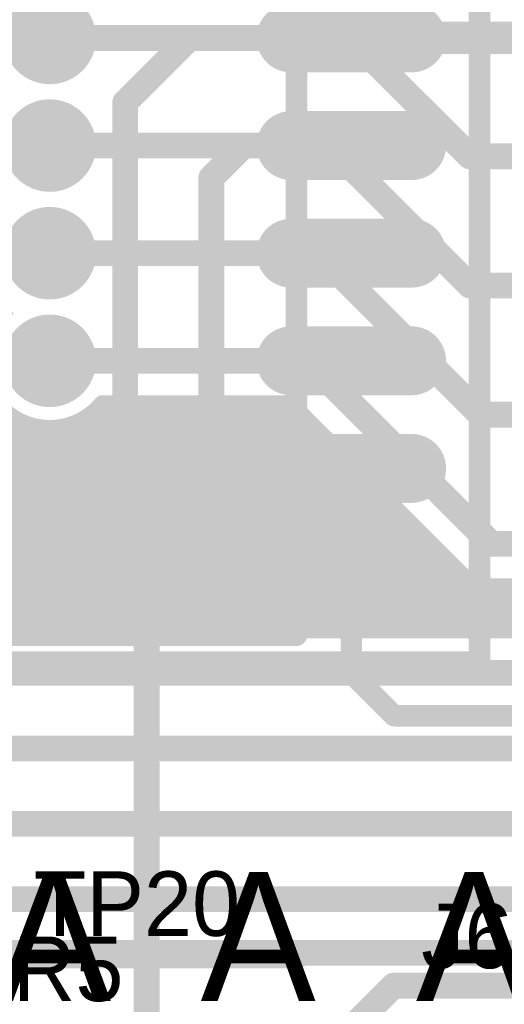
# Model space of a CAD drawing. Extents: x 7.17 to 14.1, y 4 to 11.75.
# Tile 61 of 189: x 8.7 to 8.92, y 7.76 to 8.22. Entities that reach past the tile are written whole.
import ezdxf

# ---------------------------------------------------------------- set-up
doc = ezdxf.new("R2010")
doc.units = 0
doc.layers.get('0').update_dxf_attribs({"linetype": 'CONTINUOUS'})
for name, color, linetype in [('BOTTOMLAYER', 5, 'CONTINUOUS'), ('BOTTOMSOLDER', 6, 'CONTINUOUS'), ('MECHANICAL1', 6, 'CONTINUOUS'), ('MECHANICAL5', 56, 'CONTINUOUS'), ('TOPLAYER', 1, 'CONTINUOUS'), ('TOPOVERLAY', 2, 'CONTINUOUS'), ('TOPPASTE', 8, 'CONTINUOUS'), ('TOPSOLDER', 216, 'CONTINUOUS')]:
    doc.layers.add(name, color=color, linetype=linetype)

# ---------------------------------------------------------------- blocks, each defined once
blk = doc.blocks.new('SO16_64')
at = {"layer": 'MECHANICAL1', "const_width": 0.01}
for points in [[(0.0275, 0.005), (0.0275, 0.0225)], [(0.0275, 0.0225), (0.085, 0.0225)], [(0.13, 0.0225), (0.195, 0.0225)], [(0.195, -0.3775), (0.195, 0.0225)], [(0, 0.005), (0.0275, 0.005)], [(0, -0.005), (0, 0.005)], [(0.0275, -0.3775), (0.0275, 0.005)], [(0.195, 0.005), (0.2225, 0.005)], [(0.2225, -0.005), (0.2225, 0.005)], [(0, -0.005), (0.0275, -0.005)], [(0.195, -0.005), (0.2225, -0.005)], [(0, -0.045), (0.0275, -0.045)], [(0, -0.055), (0, -0.045)], [(0.195, -0.045), (0.2225, -0.045)], [(0.2225, -0.055), (0.2225, -0.045)], [(0, -0.055), (0.0275, -0.055)], [(0.195, -0.055), (0.2225, -0.055)], [(0, -0.095), (0.0275, -0.095)], [(0, -0.105), (0, -0.095)], [(0.195, -0.095), (0.2225, -0.095)], [(0.2225, -0.105), (0.2225, -0.095)], [(0, -0.105), (0.0275, -0.105)], [(0.195, -0.105), (0.2225, -0.105)], [(0, -0.145), (0.0275, -0.145)], [(0, -0.155), (0, -0.145)], [(0.195, -0.145), (0.2225, -0.145)], [(0.2225, -0.155), (0.2225, -0.145)], [(0, -0.155), (0.0275, -0.155)], [(0.195, -0.155), (0.2225, -0.155)], [(0, -0.205), (0, -0.195)], [(0, -0.195), (0.0275, -0.195)], [(0.195, -0.195), (0.2225, -0.195)], [(0.2225, -0.205), (0.2225, -0.195)], [(0, -0.205), (0.0275, -0.205)], [(0.195, -0.205), (0.2225, -0.205)], [(0, -0.255), (0, -0.245)], [(0, -0.245), (0.0275, -0.245)], [(0.195, -0.245), (0.2225, -0.245)], [(0.2225, -0.255), (0.2225, -0.245)], [(0, -0.255), (0.0275, -0.255)], [(0.195, -0.255), (0.2225, -0.255)], [(0, -0.305), (0, -0.295)], [(0, -0.295), (0.0275, -0.295)], [(0.195, -0.295), (0.2225, -0.295)], [(0.2225, -0.305), (0.2225, -0.295)], [(0, -0.305), (0.0275, -0.305)], [(0.195, -0.305), (0.2225, -0.305)], [(0, -0.355), (0, -0.345)], [(0, -0.345), (0.0275, -0.345)], [(0.195, -0.345), (0.2225, -0.345)], [(0.2225, -0.355), (0.2225, -0.345)], [(0, -0.355), (0.0275, -0.355)], [(0.195, -0.355), (0.2225, -0.355)], [(0.0275, -0.3775), (0.195, -0.3775)]]:
    blk.add_lwpolyline(points, dxfattribs=at)
at = {"layer": 'MECHANICAL1', "const_width": 0.005}
for points in [[(0.025, 0.0225, 1), (0.03, 0.0225, 1)], [(0.025, 0.0225, 1), (0.03, 0.0225, 1)], [(0.0825, 0.0225, 1), (0.0875, 0.0225, 1)], [(0.0825, 0.0225, 1), (0.0875, 0.0225, 1)], [(0.1275, 0.0225, 1), (0.1325, 0.0225, 1)], [(0.1275, 0.0225, 1), (0.1325, 0.0225, 1)], [(0.1925, 0.0225, 1), (0.1975, 0.0225, 1)], [(0.1925, 0.0225, 1), (0.1975, 0.0225, 1)], [(-0.0025, 0.005, 1), (0.0025, 0.005, 1)], [(-0.0025, 0.005, 1), (0.0025, 0.005, 1)], [(0.025, 0.005, 1), (0.03, 0.005, 1)], [(0.025, 0.005, 1), (0.03, 0.005, 1)], [(0.025, 0.005, 1), (0.03, 0.005, 1)], [(0.1925, 0.005, 1), (0.1975, 0.005, 1)], [(0.22, 0.005, 1), (0.225, 0.005, 1)], [(0.22, 0.005, 1), (0.225, 0.005, 1)], [(-0.0025, -0.005, 1), (0.0025, -0.005, 1)], [(-0.0025, -0.005, 1), (0.0025, -0.005, 1)], [(0.1925, -0.005, 1), (0.1975, -0.005, 1)], [(0.22, -0.005, 1), (0.225, -0.005, 1)], [(0.22, -0.005, 1), (0.225, -0.005, 1)], [(0.025, -0.005, 1), (0.03, -0.005, 1)], [(-0.0025, -0.045, 1), (0.0025, -0.045, 1)], [(-0.0025, -0.045, 1), (0.0025, -0.045, 1)], [(0.025, -0.045, 1), (0.03, -0.045, 1)], [(0.1925, -0.045, 1), (0.1975, -0.045, 1)], [(0.22, -0.045, 1), (0.225, -0.045, 1)], [(0.22, -0.045, 1), (0.225, -0.045, 1)], [(-0.0025, -0.055, 1), (0.0025, -0.055, 1)], [(-0.0025, -0.055, 1), (0.0025, -0.055, 1)], [(0.025, -0.055, 1), (0.03, -0.055, 1)], [(0.1925, -0.055, 1), (0.1975, -0.055, 1)], [(0.22, -0.055, 1), (0.225, -0.055, 1)], [(0.22, -0.055, 1), (0.225, -0.055, 1)], [(-0.0025, -0.095, 1), (0.0025, -0.095, 1)], [(-0.0025, -0.095, 1), (0.0025, -0.095, 1)], [(0.025, -0.095, 1), (0.03, -0.095, 1)], [(0.1925, -0.095, 1), (0.1975, -0.095, 1)], [(0.22, -0.095, 1), (0.225, -0.095, 1)], [(0.22, -0.095, 1), (0.225, -0.095, 1)], [(-0.0025, -0.105, 1), (0.0025, -0.105, 1)], [(-0.0025, -0.105, 1), (0.0025, -0.105, 1)], [(0.025, -0.105, 1), (0.03, -0.105, 1)], [(0.1925, -0.105, 1), (0.1975, -0.105, 1)], [(0.22, -0.105, 1), (0.225, -0.105, 1)], [(0.22, -0.105, 1), (0.225, -0.105, 1)], [(-0.0025, -0.145, 1), (0.0025, -0.145, 1)], [(-0.0025, -0.145, 1), (0.0025, -0.145, 1)], [(0.025, -0.145, 1), (0.03, -0.145, 1)], [(0.1925, -0.145, 1), (0.1975, -0.145, 1)], [(0.22, -0.145, 1), (0.225, -0.145, 1)], [(0.22, -0.145, 1), (0.225, -0.145, 1)], [(-0.0025, -0.155, 1), (0.0025, -0.155, 1)], [(-0.0025, -0.155, 1), (0.0025, -0.155, 1)], [(0.025, -0.155, 1), (0.03, -0.155, 1)], [(0.1925, -0.155, 1), (0.1975, -0.155, 1)], [(0.22, -0.155, 1), (0.225, -0.155, 1)], [(0.22, -0.155, 1), (0.225, -0.155, 1)], [(-0.0025, -0.195, 1), (0.0025, -0.195, 1)], [(-0.0025, -0.195, 1), (0.0025, -0.195, 1)], [(0.025, -0.195, 1), (0.03, -0.195, 1)], [(0.1925, -0.195, 1), (0.1975, -0.195, 1)], [(0.22, -0.195, 1), (0.225, -0.195, 1)], [(0.22, -0.195, 1), (0.225, -0.195, 1)], [(-0.0025, -0.205, 1), (0.0025, -0.205, 1)], [(-0.0025, -0.205, 1), (0.0025, -0.205, 1)], [(0.025, -0.205, 1), (0.03, -0.205, 1)], [(0.1925, -0.205, 1), (0.1975, -0.205, 1)], [(0.22, -0.205, 1), (0.225, -0.205, 1)], [(0.22, -0.205, 1), (0.225, -0.205, 1)], [(-0.0025, -0.245, 1), (0.0025, -0.245, 1)], [(-0.0025, -0.245, 1), (0.0025, -0.245, 1)], [(0.025, -0.245, 1), (0.03, -0.245, 1)], [(0.1925, -0.245, 1), (0.1975, -0.245, 1)], [(0.22, -0.245, 1), (0.225, -0.245, 1)], [(0.22, -0.245, 1), (0.225, -0.245, 1)], [(-0.0025, -0.255, 1), (0.0025, -0.255, 1)], [(-0.0025, -0.255, 1), (0.0025, -0.255, 1)], [(0.025, -0.255, 1), (0.03, -0.255, 1)], [(0.1925, -0.255, 1), (0.1975, -0.255, 1)], [(0.22, -0.255, 1), (0.225, -0.255, 1)], [(0.22, -0.255, 1), (0.225, -0.255, 1)], [(-0.0025, -0.295, 1), (0.0025, -0.295, 1)], [(-0.0025, -0.295, 1), (0.0025, -0.295, 1)], [(0.025, -0.295, 1), (0.03, -0.295, 1)], [(0.1925, -0.295, 1), (0.1975, -0.295, 1)], [(0.22, -0.295, 1), (0.225, -0.295, 1)], [(0.22, -0.295, 1), (0.225, -0.295, 1)], [(-0.0025, -0.305, 1), (0.0025, -0.305, 1)], [(-0.0025, -0.305, 1), (0.0025, -0.305, 1)], [(0.025, -0.305, 1), (0.03, -0.305, 1)], [(0.1925, -0.305, 1), (0.1975, -0.305, 1)], [(0.22, -0.305, 1), (0.225, -0.305, 1)], [(0.22, -0.305, 1), (0.225, -0.305, 1)], [(-0.0025, -0.345, 1), (0.0025, -0.345, 1)], [(-0.0025, -0.345, 1), (0.0025, -0.345, 1)], [(0.025, -0.345, 1), (0.03, -0.345, 1)], [(0.1925, -0.345, 1), (0.1975, -0.345, 1)], [(0.22, -0.345, 1), (0.225, -0.345, 1)], [(0.22, -0.345, 1), (0.225, -0.345, 1)], [(-0.0025, -0.355, 1), (0.0025, -0.355, 1)], [(-0.0025, -0.355, 1), (0.0025, -0.355, 1)], [(0.025, -0.355, 1), (0.03, -0.355, 1)], [(0.1925, -0.355, 1), (0.1975, -0.355, 1)], [(0.22, -0.355, 1), (0.225, -0.355, 1)], [(0.22, -0.355, 1), (0.225, -0.355, 1)], [(0.025, -0.3775, 1), (0.03, -0.3775, 1)], [(0.025, -0.3775, 1), (0.03, -0.3775, 1)], [(0.1925, -0.3775, 1), (0.1975, -0.3775, 1)], [(0.1925, -0.3775, 1), (0.1975, -0.3775, 1)]]:
    blk.add_lwpolyline(points, format="xyb", close=True, dxfattribs=at)
at = {"layer": 'MECHANICAL1', "const_width": 0.01}
blk.add_lwpolyline([(0.13, 0.0225, -1), (0.085, 0.0225)], format="xyb", dxfattribs=at)
at = {"layer": 'TOPLAYER', "const_width": 0.024}
for points in [[(0.028457, 0), (-0.027543, 0)], [(0.248457, 0), (0.192457, 0)], [(0.028457, -0.05), (-0.027543, -0.05)], [(0.248457, -0.05), (0.192457, -0.05)], [(0.028457, -0.1), (-0.027543, -0.1)], [(0.248457, -0.1), (0.192457, -0.1)], [(0.028457, -0.15), (-0.027543, -0.15)], [(0.248457, -0.15), (0.192457, -0.15)], [(0.028457, -0.2), (-0.027543, -0.2)], [(0.248457, -0.2), (0.192457, -0.2)], [(0.028457, -0.25), (-0.027543, -0.25)], [(0.248457, -0.25), (0.192457, -0.25)], [(0.028457, -0.3), (-0.027543, -0.3)], [(0.248457, -0.3), (0.192457, -0.3)], [(0.028457, -0.35), (-0.027543, -0.35)], [(0.248457, -0.35), (0.192457, -0.35)]]:
    blk.add_lwpolyline(points, dxfattribs=at)
at = {"layer": 'TOPLAYER', "const_width": 0.012}
for points in [[(-0.033543, 0, 1), (-0.021543, 0, 1)], [(0.022457, 0, 1), (0.034457, 0, 1)], [(0.186457, 0, 1), (0.198457, 0, 1)], [(0.242457, 0, 1), (0.254457, 0, 1)], [(-0.033543, -0.05, 1), (-0.021543, -0.05, 1)], [(0.022457, -0.05, 1), (0.034457, -0.05, 1)], [(0.186457, -0.05, 1), (0.198457, -0.05, 1)], [(0.242457, -0.05, 1), (0.254457, -0.05, 1)], [(-0.033543, -0.1, 1), (-0.021543, -0.1, 1)], [(0.022457, -0.1, 1), (0.034457, -0.1, 1)], [(0.186457, -0.1, 1), (0.198457, -0.1, 1)], [(0.242457, -0.1, 1), (0.254457, -0.1, 1)], [(-0.033543, -0.15, 1), (-0.021543, -0.15, 1)], [(0.022457, -0.15, 1), (0.034457, -0.15, 1)], [(0.186457, -0.15, 1), (0.198457, -0.15, 1)], [(0.242457, -0.15, 1), (0.254457, -0.15, 1)], [(-0.033543, -0.2, 1), (-0.021543, -0.2, 1)], [(0.022457, -0.2, 1), (0.034457, -0.2, 1)], [(0.186457, -0.2, 1), (0.198457, -0.2, 1)], [(0.242457, -0.2, 1), (0.254457, -0.2, 1)], [(-0.033543, -0.25, 1), (-0.021543, -0.25, 1)], [(0.022457, -0.25, 1), (0.034457, -0.25, 1)], [(0.186457, -0.25, 1), (0.198457, -0.25, 1)], [(0.242457, -0.25, 1), (0.254457, -0.25, 1)], [(-0.033543, -0.3, 1), (-0.021543, -0.3, 1)], [(0.022457, -0.3, 1), (0.034457, -0.3, 1)], [(0.186457, -0.3, 1), (0.198457, -0.3, 1)], [(0.242457, -0.3, 1), (0.254457, -0.3, 1)], [(-0.033543, -0.35, 1), (-0.021543, -0.35, 1)], [(0.022457, -0.35, 1), (0.034457, -0.35, 1)], [(0.186457, -0.35, 1), (0.198457, -0.35, 1)], [(0.242457, -0.35, 1), (0.254457, -0.35, 1)]]:
    blk.add_lwpolyline(points, format="xyb", close=True, dxfattribs=at)
at = {"layer": 'TOPOVERLAY', "const_width": 0.01}
for points in [[(-0.06, 0.04), (0.07, 0.04)], [(-0.06, -0.39), (-0.06, 0.04)], [(0.14, 0.04), (0.28, 0.04)], [(0.28, -0.39), (0.28, 0.04)], [(-0.06, -0.39), (0.28, -0.39)]]:
    blk.add_lwpolyline(points, dxfattribs=at)
at = {"layer": 'TOPOVERLAY', "const_width": 0.005}
for points in [[(-0.0625, 0.04, 1), (-0.0575, 0.04, 1)], [(-0.0625, 0.04, 1), (-0.0575, 0.04, 1)], [(0.0675, 0.04, 1), (0.0725, 0.04, 1)], [(0.0675, 0.04, 1), (0.0725, 0.04, 1)], [(0.1375, 0.04, 1), (0.1425, 0.04, 1)], [(0.1375, 0.04, 1), (0.1425, 0.04, 1)], [(0.2775, 0.04, 1), (0.2825, 0.04, 1)], [(0.2775, 0.04, 1), (0.2825, 0.04, 1)], [(-0.0625, -0.39, 1), (-0.0575, -0.39, 1)], [(-0.0625, -0.39, 1), (-0.0575, -0.39, 1)], [(0.2775, -0.39, 1), (0.2825, -0.39, 1)], [(0.2775, -0.39, 1), (0.2825, -0.39, 1)]]:
    blk.add_lwpolyline(points, format="xyb", close=True, dxfattribs=at)
at = {"layer": 'TOPOVERLAY', "const_width": 0.01}
blk.add_lwpolyline([(0.14, 0.04, -1), (0.07, 0.04)], format="xyb", dxfattribs=at)
at = {"layer": 'TOPPASTE', "const_width": 0.024}
for points in [[(0.028457, 0), (-0.027543, 0)], [(0.248457, 0), (0.192457, 0)], [(0.028457, -0.05), (-0.027543, -0.05)], [(0.248457, -0.05), (0.192457, -0.05)], [(0.028457, -0.1), (-0.027543, -0.1)], [(0.248457, -0.1), (0.192457, -0.1)], [(0.028457, -0.15), (-0.027543, -0.15)], [(0.248457, -0.15), (0.192457, -0.15)], [(0.028457, -0.2), (-0.027543, -0.2)], [(0.248457, -0.2), (0.192457, -0.2)], [(0.028457, -0.25), (-0.027543, -0.25)], [(0.248457, -0.25), (0.192457, -0.25)], [(0.028457, -0.3), (-0.027543, -0.3)], [(0.248457, -0.3), (0.192457, -0.3)], [(0.028457, -0.35), (-0.027543, -0.35)], [(0.248457, -0.35), (0.192457, -0.35)]]:
    blk.add_lwpolyline(points, dxfattribs=at)
at = {"layer": 'TOPPASTE', "const_width": 0.012}
for points in [[(-0.033543, 0, 1), (-0.021543, 0, 1)], [(0.022457, 0, 1), (0.034457, 0, 1)], [(0.186457, 0, 1), (0.198457, 0, 1)], [(0.242457, 0, 1), (0.254457, 0, 1)], [(-0.033543, -0.05, 1), (-0.021543, -0.05, 1)], [(0.022457, -0.05, 1), (0.034457, -0.05, 1)], [(0.186457, -0.05, 1), (0.198457, -0.05, 1)], [(0.242457, -0.05, 1), (0.254457, -0.05, 1)], [(-0.033543, -0.1, 1), (-0.021543, -0.1, 1)], [(0.022457, -0.1, 1), (0.034457, -0.1, 1)], [(0.186457, -0.1, 1), (0.198457, -0.1, 1)], [(0.242457, -0.1, 1), (0.254457, -0.1, 1)], [(-0.033543, -0.15, 1), (-0.021543, -0.15, 1)], [(0.022457, -0.15, 1), (0.034457, -0.15, 1)], [(0.186457, -0.15, 1), (0.198457, -0.15, 1)], [(0.242457, -0.15, 1), (0.254457, -0.15, 1)], [(-0.033543, -0.2, 1), (-0.021543, -0.2, 1)], [(0.022457, -0.2, 1), (0.034457, -0.2, 1)], [(0.186457, -0.2, 1), (0.198457, -0.2, 1)], [(0.242457, -0.2, 1), (0.254457, -0.2, 1)], [(-0.033543, -0.25, 1), (-0.021543, -0.25, 1)], [(0.022457, -0.25, 1), (0.034457, -0.25, 1)], [(0.186457, -0.25, 1), (0.198457, -0.25, 1)], [(0.242457, -0.25, 1), (0.254457, -0.25, 1)], [(-0.033543, -0.3, 1), (-0.021543, -0.3, 1)], [(0.022457, -0.3, 1), (0.034457, -0.3, 1)], [(0.186457, -0.3, 1), (0.198457, -0.3, 1)], [(0.242457, -0.3, 1), (0.254457, -0.3, 1)], [(-0.033543, -0.35, 1), (-0.021543, -0.35, 1)], [(0.022457, -0.35, 1), (0.034457, -0.35, 1)], [(0.186457, -0.35, 1), (0.198457, -0.35, 1)], [(0.242457, -0.35, 1), (0.254457, -0.35, 1)]]:
    blk.add_lwpolyline(points, format="xyb", close=True, dxfattribs=at)
at = {"layer": 'TOPSOLDER', "const_width": 0.032}
for points in [[(0.028457, 0), (-0.027543, 0)], [(0.248457, 0), (0.192457, 0)], [(0.028457, -0.05), (-0.027543, -0.05)], [(0.248457, -0.05), (0.192457, -0.05)], [(0.028457, -0.1), (-0.027543, -0.1)], [(0.248457, -0.1), (0.192457, -0.1)], [(0.028457, -0.15), (-0.027543, -0.15)], [(0.248457, -0.15), (0.192457, -0.15)], [(0.028457, -0.2), (-0.027543, -0.2)], [(0.248457, -0.2), (0.192457, -0.2)], [(0.028457, -0.25), (-0.027543, -0.25)], [(0.248457, -0.25), (0.192457, -0.25)], [(0.028457, -0.3), (-0.027543, -0.3)], [(0.248457, -0.3), (0.192457, -0.3)], [(0.028457, -0.35), (-0.027543, -0.35)], [(0.248457, -0.35), (0.192457, -0.35)]]:
    blk.add_lwpolyline(points, dxfattribs=at)
at = {"layer": 'TOPSOLDER', "const_width": 0.016}
for points in [[(-0.035543, 0, 1), (-0.019543, 0, 1)], [(0.020457, 0, 1), (0.036457, 0, 1)], [(0.184457, 0, 1), (0.200457, 0, 1)], [(0.240457, 0, 1), (0.256457, 0, 1)], [(-0.035543, -0.05, 1), (-0.019543, -0.05, 1)], [(0.020457, -0.05, 1), (0.036457, -0.05, 1)], [(0.184457, -0.05, 1), (0.200457, -0.05, 1)], [(0.240457, -0.05, 1), (0.256457, -0.05, 1)], [(-0.035543, -0.1, 1), (-0.019543, -0.1, 1)], [(0.020457, -0.1, 1), (0.036457, -0.1, 1)], [(0.184457, -0.1, 1), (0.200457, -0.1, 1)], [(0.240457, -0.1, 1), (0.256457, -0.1, 1)], [(-0.035543, -0.15, 1), (-0.019543, -0.15, 1)], [(0.020457, -0.15, 1), (0.036457, -0.15, 1)], [(0.184457, -0.15, 1), (0.200457, -0.15, 1)], [(0.240457, -0.15, 1), (0.256457, -0.15, 1)], [(-0.035543, -0.2, 1), (-0.019543, -0.2, 1)], [(0.020457, -0.2, 1), (0.036457, -0.2, 1)], [(0.184457, -0.2, 1), (0.200457, -0.2, 1)], [(0.240457, -0.2, 1), (0.256457, -0.2, 1)], [(-0.035543, -0.25, 1), (-0.019543, -0.25, 1)], [(0.020457, -0.25, 1), (0.036457, -0.25, 1)], [(0.184457, -0.25, 1), (0.200457, -0.25, 1)], [(0.240457, -0.25, 1), (0.256457, -0.25, 1)], [(-0.035543, -0.3, 1), (-0.019543, -0.3, 1)], [(0.020457, -0.3, 1), (0.036457, -0.3, 1)], [(0.184457, -0.3, 1), (0.200457, -0.3, 1)], [(0.240457, -0.3, 1), (0.256457, -0.3, 1)], [(-0.035543, -0.35, 1), (-0.019543, -0.35, 1)], [(0.020457, -0.35, 1), (0.036457, -0.35, 1)], [(0.184457, -0.35, 1), (0.200457, -0.35, 1)], [(0.240457, -0.35, 1), (0.256457, -0.35, 1)]]:
    blk.add_lwpolyline(points, format="xyb", close=True, dxfattribs=at)

msp = doc.modelspace()

# ---------------------------------------------------------------- linework, layer by layer
at = {"layer": 'BOTTOMLAYER'}
for points, const_width in [([(8.462834, 8.224904), (8.752738, 7.935)], 0.008), ([(8.469905, 8.224904), (8.759809, 7.935)], 0.008), ([(8.476976, 8.224904), (8.76688, 7.935)], 0.008), ([(8.484047, 8.224904), (8.773951, 7.935)], 0.008), ([(8.491118, 8.224904), (8.781022, 7.935)], 0.008), ([(8.498189, 8.224904), (8.788093, 7.935)], 0.008), ([(8.462911, 8.217756), (8.745667, 7.935)], 0.008), ([(8.463904, 8.209691), (8.738596, 7.935)], 0.008), ([(8.709904, 8.21), (8.849904, 8.21)], 0.012), ([(8.849904, 8.21), (8.904904, 8.155)], 0.012), ([(8.463208, 8.203316), (8.731525, 7.935)], 0.008), ([(8.461536, 8.197918), (8.724453, 7.935)], 0.008), ([(8.459139, 8.193244), (8.717382, 7.935)], 0.008), ([(8.452551, 8.185689), (8.70324, 7.935)], 0.008), ([(8.456129, 8.189182), (8.710311, 7.935)], 0.008), ([(8.448401, 8.182768), (8.696169, 7.935)], 0.008), ([(8.709904, 8.16), (8.839904, 8.16)], 0.012), ([(8.839904, 8.16), (8.904904, 8.095)], 0.012), ([(8.904904, 8.155), (8.959904, 8.155)], 0.012), ([(8.709904, 8.11), (8.834904, 8.11)], 0.012), ([(8.834904, 8.11), (8.909904, 8.035)], 0.012), ([(8.904904, 8.095), (8.959904, 8.095)], 0.012), ([(8.709904, 8.06), (8.829904, 8.06)], 0.012), ([(8.829904, 8.06), (8.914904, 7.975)], 0.012), ([(8.635033, 7.935), (8.740033, 8.04)], 0.008), ([(8.642104, 7.935), (8.747104, 8.04)], 0.008), ([(8.649175, 7.935), (8.754175, 8.04)], 0.008), ([(8.656246, 7.935), (8.761246, 8.04)], 0.008), ([(8.663317, 7.935), (8.768317, 8.04)], 0.008), ([(8.670388, 7.935), (8.775388, 8.04)], 0.008), ([(8.677459, 7.935), (8.782459, 8.04)], 0.008), ([(8.684531, 7.935), (8.789531, 8.04)], 0.008), ([(8.691602, 7.935), (8.796602, 8.04)], 0.008), ([(8.698673, 7.935), (8.803673, 8.04)], 0.008), ([(8.705744, 7.935), (8.810744, 8.04)], 0.008), ([(8.712815, 7.935), (8.817815, 8.04)], 0.008), ([(8.733481, 8.03911), (8.837591, 7.935)], 0.008), ([(8.73424, 8.04), (8.82162, 8.04)], 0.008), ([(8.739662, 8.04), (8.844662, 7.935)], 0.008), ([(8.746733, 8.04), (8.851733, 7.935)], 0.008), ([(8.753804, 8.04), (8.858804, 7.935)], 0.008), ([(8.760875, 8.04), (8.865875, 7.935)], 0.008), ([(8.767947, 8.04), (8.872946, 7.935)], 0.008), ([(8.775018, 8.04), (8.880018, 7.935)], 0.008), ([(8.782089, 8.04), (8.887089, 7.935)], 0.008), ([(8.78916, 8.04), (8.89416, 7.935)], 0.008), ([(8.796231, 8.04), (8.901231, 7.935)], 0.008), ([(8.803302, 8.04), (8.908302, 7.935)], 0.008), ([(8.810373, 8.04), (8.915373, 7.935)], 0.008), ([(8.817444, 8.04), (8.922444, 7.935)], 0.008), ([(8.82162, 8.04), (8.90073, 7.96089)], 0.008), ([(8.719886, 7.935), (8.823253, 8.038367)], 0.008), ([(8.726957, 7.935), (8.826788, 8.034831)], 0.008), ([(8.729878, 8.035642), (8.83052, 7.935)], 0.008), ([(8.909904, 8.035), (8.959904, 8.035)], 0.012), ([(8.599677, 7.935), (8.696277, 8.0316)], 0.008), ([(8.606749, 7.935), (8.701414, 8.029666)], 0.008), ([(8.627962, 7.935), (8.72572, 8.032759)], 0.008), ([(8.7001, 8.030065), (8.795164, 7.935)], 0.008), ([(8.720897, 8.03048), (8.816378, 7.935)], 0.008), ([(8.725701, 8.032747), (8.823449, 7.935)], 0.008), ([(8.734028, 7.935), (8.830324, 8.031296)], 0.008), ([(8.61382, 7.935), (8.707418, 8.028598)], 0.008), ([(8.620891, 7.935), (8.714769, 8.028878)], 0.008), ([(8.708713, 8.028522), (8.802236, 7.935)], 0.008), ([(8.715335, 8.028972), (8.809307, 7.935)], 0.008), ([(8.741099, 7.935), (8.83386, 8.02776)], 0.008), ([(8.748171, 7.935), (8.837395, 8.024225)], 0.008), ([(8.755242, 7.935), (8.840931, 8.020689)], 0.008), ([(8.762313, 7.935), (8.844466, 8.017153)], 0.008), ([(8.769384, 7.935), (8.848002, 8.013618)], 0.008), ([(8.776455, 7.935), (8.851537, 8.010082)], 0.008), ([(8.783526, 7.935), (8.855073, 8.006547)], 0.008), ([(8.790597, 7.935), (8.858608, 8.003011)], 0.008), ([(8.797668, 7.935), (8.862144, 7.999476)], 0.008), ([(8.804739, 7.935), (8.86568, 7.99594)], 0.008), ([(8.81181, 7.935), (8.869215, 7.992405)], 0.008), ([(8.818881, 7.935), (8.872751, 7.988869)], 0.008), ([(8.825953, 7.935), (8.876286, 7.985334)], 0.008), ([(8.833024, 7.935), (8.879822, 7.981798)], 0.008), ([(8.840095, 7.935), (8.883357, 7.978262)], 0.008), ([(8.847166, 7.935), (8.886893, 7.974727)], 0.008), ([(8.914904, 7.975), (8.959904, 7.975)], 0.012), ([(8.854237, 7.935), (8.890428, 7.971191)], 0.008), ([(8.861308, 7.935), (8.893964, 7.967656)], 0.008), ([(8.868379, 7.935), (8.8975, 7.96412)], 0.008), ([(8.87545, 7.935), (8.901038, 7.960587)], 0.008), ([(8.882521, 7.935), (8.905093, 7.957572)], 0.008), ([(8.889592, 7.935), (8.910163, 7.95557)], 0.008), ([(8.896664, 7.935), (8.916664, 7.955)], 0.008), ([(8.903735, 7.935), (8.923735, 7.955)], 0.008), ([(8.908443, 7.956072), (8.929515, 7.935)], 0.008), ([(8.910806, 7.935), (8.930806, 7.955)], 0.008), ([(8.914904, 7.955), (8.935568, 7.955)], 0.008), ([(8.916586, 7.955), (8.936586, 7.935)], 0.008), ([(8.917877, 7.935), (8.93664, 7.953763)], 0.008), ([(8.923657, 7.955), (8.943658, 7.935)], 0.008), ([(8.082604, 7.935), (9.080568, 7.935)], 0.008), ([(8.082604, 7.915), (9.104904, 7.915)], 0.012), ([(8.085912, 7.879904), (9.152405, 7.879904)], 0.012), ([(8.462405, 7.844904), (9.157405, 7.844904)], 0.012), ([(8.447405, 7.809904), (9.162405, 7.809904)], 0.012), ([(8.422405, 7.784904), (9.182405, 7.784904)], 0.012)]:
    msp.add_lwpolyline(points, dxfattribs=dict(at, const_width=const_width))
for points, const_width in [([(8.706904, 8.21, 1), (8.712904, 8.21, 1)], 0.006), ([(8.846904, 8.21, 1), (8.852904, 8.21, 1)], 0.006), ([(8.846904, 8.21, 1), (8.852904, 8.21, 1)], 0.006), ([(8.706904, 8.16, 1), (8.712904, 8.16, 1)], 0.006), ([(8.836904, 8.16, 1), (8.842904, 8.16, 1)], 0.006), ([(8.836904, 8.16, 1), (8.842904, 8.16, 1)], 0.006), ([(8.901904, 8.155, 1), (8.907904, 8.155, 1)], 0.006), ([(8.901904, 8.155, 1), (8.907904, 8.155, 1)], 0.006), ([(8.706904, 8.11, 1), (8.712904, 8.11, 1)], 0.006), ([(8.831904, 8.11, 1), (8.837904, 8.11, 1)], 0.006), ([(8.831904, 8.11, 1), (8.837904, 8.11, 1)], 0.006), ([(8.901904, 8.095, 1), (8.907904, 8.095, 1)], 0.006), ([(8.901904, 8.095, 1), (8.907904, 8.095, 1)], 0.006), ([(8.706904, 8.06, 1), (8.712904, 8.06, 1)], 0.006), ([(8.826904, 8.06, 1), (8.832904, 8.06, 1)], 0.006), ([(8.826904, 8.06, 1), (8.832904, 8.06, 1)], 0.006), ([(8.731481, 8.03911, 1), (8.735481, 8.03911, 1)], 0.004), ([(8.73224, 8.04, 1), (8.73624, 8.04, 1)], 0.004), ([(8.73224, 8.04, 1), (8.73624, 8.04, 1)], 0.004), ([(8.737662, 8.04, 1), (8.741662, 8.04, 1)], 0.004), ([(8.738033, 8.04, 1), (8.742033, 8.04, 1)], 0.004), ([(8.744733, 8.04, 1), (8.748733, 8.04, 1)], 0.004), ([(8.745104, 8.04, 1), (8.749104, 8.04, 1)], 0.004), ([(8.751804, 8.04, 1), (8.755804, 8.04, 1)], 0.004), ([(8.752175, 8.04, 1), (8.756175, 8.04, 1)], 0.004), ([(8.758875, 8.04, 1), (8.762875, 8.04, 1)], 0.004), ([(8.759246, 8.04, 1), (8.763246, 8.04, 1)], 0.004), ([(8.765947, 8.04, 1), (8.769946, 8.04, 1)], 0.004), ([(8.766317, 8.04, 1), (8.770317, 8.04, 1)], 0.004), ([(8.773018, 8.04, 1), (8.777018, 8.04, 1)], 0.004), ([(8.773388, 8.04, 1), (8.777388, 8.04, 1)], 0.004), ([(8.780089, 8.04, 1), (8.784089, 8.04, 1)], 0.004), ([(8.780459, 8.04, 1), (8.78446, 8.04, 1)], 0.004), ([(8.78716, 8.04, 1), (8.79116, 8.04, 1)], 0.004), ([(8.787531, 8.04, 1), (8.791531, 8.04, 1)], 0.004), ([(8.794231, 8.04, 1), (8.798231, 8.04, 1)], 0.004), ([(8.794602, 8.04, 1), (8.798602, 8.04, 1)], 0.004), ([(8.801302, 8.04, 1), (8.805302, 8.04, 1)], 0.004), ([(8.801673, 8.04, 1), (8.805673, 8.04, 1)], 0.004), ([(8.808373, 8.04, 1), (8.812373, 8.04, 1)], 0.004), ([(8.808744, 8.04, 1), (8.812744, 8.04, 1)], 0.004), ([(8.815444, 8.04, 1), (8.819444, 8.04, 1)], 0.004), ([(8.815815, 8.04, 1), (8.819815, 8.04, 1)], 0.004), ([(8.81962, 8.04, 1), (8.82362, 8.04, 1)], 0.004), ([(8.81962, 8.04, 1), (8.82362, 8.04, 1)], 0.004), ([(8.727878, 8.035642, 1), (8.731878, 8.035642, 1)], 0.004), ([(8.821253, 8.038367, 1), (8.825253, 8.038367, 1)], 0.004), ([(8.824789, 8.034831, 1), (8.828788, 8.034831, 1)], 0.004), ([(8.906904, 8.035, 1), (8.912904, 8.035, 1)], 0.006), ([(8.906904, 8.035, 1), (8.912904, 8.035, 1)], 0.006), ([(8.694277, 8.0316, 1), (8.698277, 8.0316, 1)], 0.004), ([(8.6981, 8.030065, 1), (8.7021, 8.030065, 1)], 0.004), ([(8.699414, 8.029666, 1), (8.703414, 8.029666, 1)], 0.004), ([(8.718897, 8.03048, 1), (8.722897, 8.03048, 1)], 0.004), ([(8.723701, 8.032747, 1), (8.727701, 8.032747, 1)], 0.004), ([(8.723721, 8.032759, 1), (8.727721, 8.032759, 1)], 0.004), ([(8.828324, 8.031296, 1), (8.832324, 8.031296, 1)], 0.004), ([(8.705418, 8.028598, 1), (8.709418, 8.028598, 1)], 0.004), ([(8.706713, 8.028522, 1), (8.710713, 8.028522, 1)], 0.004), ([(8.712769, 8.028878, 1), (8.716769, 8.028878, 1)], 0.004), ([(8.713335, 8.028972, 1), (8.717335, 8.028972, 1)], 0.004), ([(8.83186, 8.02776, 1), (8.83586, 8.02776, 1)], 0.004), ([(8.835395, 8.024225, 1), (8.839395, 8.024225, 1)], 0.004), ([(8.838931, 8.020689, 1), (8.842931, 8.020689, 1)], 0.004), ([(8.842466, 8.017153, 1), (8.846466, 8.017153, 1)], 0.004), ([(8.846002, 8.013618, 1), (8.850002, 8.013618, 1)], 0.004), ([(8.849537, 8.010082, 1), (8.853537, 8.010082, 1)], 0.004), ([(8.853073, 8.006547, 1), (8.857073, 8.006547, 1)], 0.004), ([(8.856608, 8.003011, 1), (8.860608, 8.003011, 1)], 0.004), ([(8.860144, 7.999476, 1), (8.864144, 7.999476, 1)], 0.004), ([(8.863679, 7.99594, 1), (8.867679, 7.99594, 1)], 0.004), ([(8.867215, 7.992405, 1), (8.871215, 7.992405, 1)], 0.004), ([(8.870751, 7.988869, 1), (8.874751, 7.988869, 1)], 0.004), ([(8.874286, 7.985334, 1), (8.878286, 7.985334, 1)], 0.004), ([(8.877822, 7.981798, 1), (8.881822, 7.981798, 1)], 0.004), ([(8.881357, 7.978262, 1), (8.885357, 7.978262, 1)], 0.004), ([(8.884893, 7.974727, 1), (8.888893, 7.974727, 1)], 0.004), ([(8.911904, 7.975, 1), (8.917904, 7.975, 1)], 0.006), ([(8.911904, 7.975, 1), (8.917904, 7.975, 1)], 0.006), ([(8.888428, 7.971191, 1), (8.892428, 7.971191, 1)], 0.004), ([(8.891964, 7.967656, 1), (8.895964, 7.967656, 1)], 0.004), ([(8.895499, 7.96412, 1), (8.899499, 7.96412, 1)], 0.004), ([(8.89873, 7.96089, 1), (8.90273, 7.96089, 1)], 0.004), ([(8.89873, 7.96089, 1), (8.90273, 7.96089, 1)], 0.004), ([(8.898762, 7.960858, 1), (8.902762, 7.960858, 1)], 0.004), ([(8.899038, 7.960587, 1), (8.903038, 7.960587, 1)], 0.004), ([(8.903093, 7.957572, 1), (8.907093, 7.957572, 1)], 0.004), ([(8.906443, 7.956072, 1), (8.910443, 7.956072, 1)], 0.004), ([(8.908163, 7.95557, 1), (8.912163, 7.95557, 1)], 0.004), ([(8.912904, 7.955, 1), (8.916904, 7.955, 1)], 0.004), ([(8.912904, 7.955, 1), (8.916904, 7.955, 1)], 0.004), ([(8.912904, 7.955, 1), (8.916904, 7.955, 1)], 0.004), ([(8.914586, 7.955, 1), (8.918586, 7.955, 1)], 0.004), ([(8.914664, 7.955, 1), (8.918664, 7.955, 1)], 0.004), ([(8.921658, 7.955, 1), (8.925657, 7.955, 1)], 0.004), ([(8.921735, 7.955, 1), (8.925735, 7.955, 1)], 0.004), ([(8.694169, 7.935, 1), (8.698169, 7.935, 1)], 0.004), ([(8.696673, 7.935, 1), (8.700673, 7.935, 1)], 0.004), ([(8.70124, 7.935, 1), (8.70524, 7.935, 1)], 0.004), ([(8.703744, 7.935, 1), (8.707744, 7.935, 1)], 0.004), ([(8.708311, 7.935, 1), (8.712311, 7.935, 1)], 0.004), ([(8.710815, 7.935, 1), (8.714815, 7.935, 1)], 0.004), ([(8.715382, 7.935, 1), (8.719382, 7.935, 1)], 0.004), ([(8.717886, 7.935, 1), (8.721886, 7.935, 1)], 0.004), ([(8.722453, 7.935, 1), (8.726453, 7.935, 1)], 0.004), ([(8.724957, 7.935, 1), (8.728957, 7.935, 1)], 0.004), ([(8.729525, 7.935, 1), (8.733524, 7.935, 1)], 0.004), ([(8.732028, 7.935, 1), (8.736028, 7.935, 1)], 0.004), ([(8.736596, 7.935, 1), (8.740596, 7.935, 1)], 0.004), ([(8.739099, 7.935, 1), (8.743099, 7.935, 1)], 0.004), ([(8.743667, 7.935, 1), (8.747667, 7.935, 1)], 0.004), ([(8.74617, 7.935, 1), (8.75017, 7.935, 1)], 0.004), ([(8.750738, 7.935, 1), (8.754738, 7.935, 1)], 0.004), ([(8.753242, 7.935, 1), (8.757242, 7.935, 1)], 0.004), ([(8.757809, 7.935, 1), (8.761809, 7.935, 1)], 0.004), ([(8.760313, 7.935, 1), (8.764313, 7.935, 1)], 0.004), ([(8.76488, 7.935, 1), (8.76888, 7.935, 1)], 0.004), ([(8.767384, 7.935, 1), (8.771384, 7.935, 1)], 0.004), ([(8.771951, 7.935, 1), (8.775951, 7.935, 1)], 0.004), ([(8.774455, 7.935, 1), (8.778455, 7.935, 1)], 0.004), ([(8.779022, 7.935, 1), (8.783022, 7.935, 1)], 0.004), ([(8.781526, 7.935, 1), (8.785526, 7.935, 1)], 0.004), ([(8.786093, 7.935, 1), (8.790093, 7.935, 1)], 0.004), ([(8.788597, 7.935, 1), (8.792597, 7.935, 1)], 0.004), ([(8.793164, 7.935, 1), (8.797164, 7.935, 1)], 0.004), ([(8.795668, 7.935, 1), (8.799668, 7.935, 1)], 0.004), ([(8.800235, 7.935, 1), (8.804236, 7.935, 1)], 0.004), ([(8.802739, 7.935, 1), (8.806739, 7.935, 1)], 0.004), ([(8.807307, 7.935, 1), (8.811307, 7.935, 1)], 0.004), ([(8.80981, 7.935, 1), (8.81381, 7.935, 1)], 0.004), ([(8.814378, 7.935, 1), (8.818378, 7.935, 1)], 0.004), ([(8.816881, 7.935, 1), (8.820882, 7.935, 1)], 0.004), ([(8.821449, 7.935, 1), (8.825449, 7.935, 1)], 0.004), ([(8.823953, 7.935, 1), (8.827953, 7.935, 1)], 0.004), ([(8.82852, 7.935, 1), (8.83252, 7.935, 1)], 0.004), ([(8.831024, 7.935, 1), (8.835024, 7.935, 1)], 0.004), ([(8.835591, 7.935, 1), (8.839591, 7.935, 1)], 0.004), ([(8.838095, 7.935, 1), (8.842095, 7.935, 1)], 0.004), ([(8.842662, 7.935, 1), (8.846662, 7.935, 1)], 0.004), ([(8.845166, 7.935, 1), (8.849166, 7.935, 1)], 0.004), ([(8.849733, 7.935, 1), (8.853733, 7.935, 1)], 0.004), ([(8.852237, 7.935, 1), (8.856237, 7.935, 1)], 0.004), ([(8.856804, 7.935, 1), (8.860804, 7.935, 1)], 0.004), ([(8.859308, 7.935, 1), (8.863308, 7.935, 1)], 0.004), ([(8.863875, 7.935, 1), (8.867875, 7.935, 1)], 0.004), ([(8.866379, 7.935, 1), (8.870379, 7.935, 1)], 0.004), ([(8.870947, 7.935, 1), (8.874947, 7.935, 1)], 0.004), ([(8.87345, 7.935, 1), (8.87745, 7.935, 1)], 0.004), ([(8.878018, 7.935, 1), (8.882018, 7.935, 1)], 0.004), ([(8.880521, 7.935, 1), (8.884521, 7.935, 1)], 0.004), ([(8.885089, 7.935, 1), (8.889089, 7.935, 1)], 0.004), ([(8.887593, 7.935, 1), (8.891592, 7.935, 1)], 0.004), ([(8.89216, 7.935, 1), (8.89616, 7.935, 1)], 0.004), ([(8.894664, 7.935, 1), (8.898664, 7.935, 1)], 0.004), ([(8.899231, 7.935, 1), (8.903231, 7.935, 1)], 0.004), ([(8.901735, 7.935, 1), (8.905735, 7.935, 1)], 0.004), ([(8.906302, 7.935, 1), (8.910302, 7.935, 1)], 0.004), ([(8.908806, 7.935, 1), (8.912806, 7.935, 1)], 0.004), ([(8.913373, 7.935, 1), (8.917373, 7.935, 1)], 0.004), ([(8.915877, 7.935, 1), (8.919877, 7.935, 1)], 0.004), ([(8.920444, 7.935, 1), (8.924444, 7.935, 1)], 0.004)]:
    msp.add_lwpolyline(points, format="xyb", close=True, dxfattribs=dict(at, const_width=const_width))
at = {"layer": 'BOTTOMLAYER', "const_width": 0.008}
for points in [[(8.73424, 8.04, -1.121527), (8.69074, 8.085)], [(8.914904, 7.955, -0.199496), (8.90073, 7.96089)], [(8.914904, 7.955, -0.198912), (8.900762, 7.960858)]]:
    msp.add_lwpolyline(points, format="xyb", dxfattribs=at)
at = {"layer": 'BOTTOMSOLDER', "const_width": 0.0215}
for points in [[(8.699154, 8.21, 1), (8.720654, 8.21, 1)], [(8.699154, 8.16, 1), (8.720654, 8.16, 1)], [(8.699154, 8.11, 1), (8.720654, 8.11, 1)], [(8.699154, 8.06, 1), (8.720654, 8.06, 1)], [(8.774154, 8.01, 1), (8.795654, 8.01, 1)]]:
    msp.add_lwpolyline(points, format="xyb", close=True, dxfattribs=at)
at = {"layer": 'TOPLAYER'}
for points, const_width in [([(8.849904, 8.21), (8.999447, 8.21)], 0.015), ([(8.629904, 8.21), (8.709904, 8.21)], 0.012), ([(8.744904, 8.18), (8.774904, 8.21)], 0.012), ([(8.774904, 8.21), (8.849904, 8.21)], 0.012), ([(8.744904, 7.985), (8.744904, 8.18)], 0.012), ([(8.629904, 8.16), (8.709904, 8.16)], 0.012), ([(8.784904, 8.145), (8.799904, 8.16)], 0.012), ([(8.799904, 8.16), (8.849904, 8.16)], 0.012), ([(8.784904, 8.01), (8.784904, 8.145)], 0.012), ([(8.629904, 8.11), (8.709904, 8.11)], 0.012), ([(8.784904, 8.11), (8.849904, 8.11)], 0.012), ([(8.629904, 8.06), (8.709904, 8.06)], 0.012), ([(8.784904, 8.06), (8.849904, 8.06)], 0.012), ([(8.784904, 8.01), (8.849904, 8.01)], 0.012), ([(8.744904, 7.985), (8.754904, 7.975)], 0.012), ([(8.754904, 7.68), (8.754904, 7.975)], 0.012), ([(8.849904, 7.914982), (8.849904, 7.96)], 0.01), ([(8.849904, 7.914982), (8.869804, 7.895082)], 0.01), ([(8.869804, 7.895082), (8.994804, 7.895082)], 0.01), ([(8.804904, 7.705), (8.869612, 7.769708)], 0.012), ([(8.869612, 7.769708), (8.936769, 7.769708)], 0.012)]:
    msp.add_lwpolyline(points, dxfattribs=dict(at, const_width=const_width))
for points, const_width in [([(8.846154, 8.21, 1), (8.853654, 8.21, 1)], 0.0075), ([(8.706904, 8.21, 1), (8.712904, 8.21, 1)], 0.006), ([(8.771904, 8.21, 1), (8.777904, 8.21, 1)], 0.006), ([(8.771904, 8.21, 1), (8.777904, 8.21, 1)], 0.006), ([(8.846904, 8.21, 1), (8.852904, 8.21, 1)], 0.006), ([(8.741904, 8.18, 1), (8.747904, 8.18, 1)], 0.006), ([(8.741904, 8.18, 1), (8.747904, 8.18, 1)], 0.006), ([(8.706904, 8.16, 1), (8.712904, 8.16, 1)], 0.006), ([(8.796904, 8.16, 1), (8.802904, 8.16, 1)], 0.006), ([(8.796904, 8.16, 1), (8.802904, 8.16, 1)], 0.006), ([(8.846904, 8.16, 1), (8.852904, 8.16, 1)], 0.006), ([(8.781904, 8.145, 1), (8.787904, 8.145, 1)], 0.006), ([(8.781904, 8.145, 1), (8.787904, 8.145, 1)], 0.006), ([(8.706904, 8.11, 1), (8.712904, 8.11, 1)], 0.006), ([(8.781904, 8.11, 1), (8.787904, 8.11, 1)], 0.006), ([(8.846904, 8.11, 1), (8.852904, 8.11, 1)], 0.006), ([(8.706904, 8.06, 1), (8.712904, 8.06, 1)], 0.006), ([(8.781904, 8.06, 1), (8.787904, 8.06, 1)], 0.006), ([(8.846904, 8.06, 1), (8.852904, 8.06, 1)], 0.006), ([(8.781904, 8.01, 1), (8.787904, 8.01, 1)], 0.006), ([(8.781904, 8.01, 1), (8.787904, 8.01, 1)], 0.006), ([(8.846904, 8.01, 1), (8.852904, 8.01, 1)], 0.006), ([(8.741904, 7.985, 1), (8.747904, 7.985, 1)], 0.006), ([(8.741904, 7.985, 1), (8.747904, 7.985, 1)], 0.006), ([(8.751904, 7.975, 1), (8.757904, 7.975, 1)], 0.006), ([(8.751904, 7.975, 1), (8.757904, 7.975, 1)], 0.006), ([(8.847404, 7.96, 1), (8.852404, 7.96, 1)], 0.005), ([(8.847404, 7.914982, 1), (8.852404, 7.914982, 1)], 0.005), ([(8.847404, 7.914982, 1), (8.852404, 7.914982, 1)], 0.005), ([(8.867304, 7.895082, 1), (8.872304, 7.895082, 1)], 0.005), ([(8.867304, 7.895082, 1), (8.872304, 7.895082, 1)], 0.005), ([(8.866612, 7.769708, 1), (8.872612, 7.769708, 1)], 0.006), ([(8.866612, 7.769708, 1), (8.872612, 7.769708, 1)], 0.006)]:
    msp.add_lwpolyline(points, format="xyb", close=True, dxfattribs=dict(at, const_width=const_width))
at = {"layer": 'TOPOVERLAY', "const_width": 0.01}
msp.add_lwpolyline([(8.682184, 7.78278), (8.825404, 7.78278)], dxfattribs=at)
at = {"layer": 'TOPOVERLAY', "const_width": 0.005}
msp.add_lwpolyline([(8.822904, 7.78278, 1), (8.827904, 7.78278, 1)], format="xyb", close=True, dxfattribs=at)
at = {"layer": 'TOPSOLDER', "const_width": 0.0215}
for points in [[(8.699154, 8.21, 1), (8.720654, 8.21, 1)], [(8.699154, 8.16, 1), (8.720654, 8.16, 1)], [(8.699154, 8.11, 1), (8.720654, 8.11, 1)], [(8.699154, 8.06, 1), (8.720654, 8.06, 1)], [(8.774154, 8.01, 1), (8.795654, 8.01, 1)]]:
    msp.add_lwpolyline(points, format="xyb", close=True, dxfattribs=at)

# ---------------------------------------------------------------- block references
msp.add_blockref('SO16_64', (8.629447, 8.31))

# ---------------------------------------------------------------- texts
at = {"layer": 'MECHANICAL1'}
msp.add_text('HDR5', height=0.03, dxfattribs=at).set_placement((8.634904, 7.7625))
at = {"layer": 'MECHANICAL5'}
for p in [(8.684904, 7.7625), (8.779904, 7.7625), (8.879904, 7.7625)]:
    msp.add_text('A', height=0.06, dxfattribs=at).set_placement(p)
at = {"layer": 'TOPOVERLAY'}
for s, p in [('TP20', (8.702404, 7.79278)), ('J6', (8.882404, 7.77778))]:
    msp.add_text(s, height=0.03, dxfattribs=at).set_placement(p)

doc.saveas('drawing.dxf')
